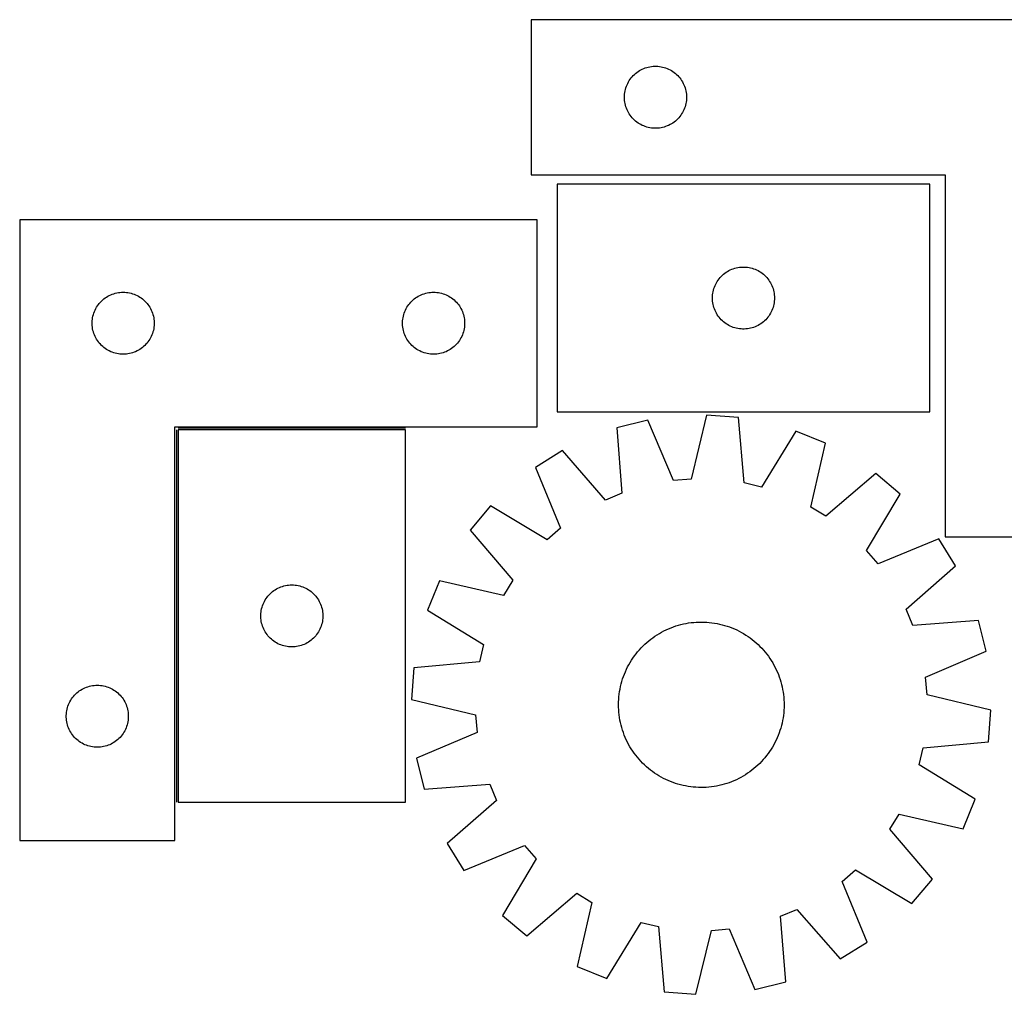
# Model space of a CAD drawing. Header units: millimetres. Extents: x 7 to 1493, y 7 to 479.
# Tile 1 of 5: x 7 to 483, y 7 to 478. Entities that reach past the tile are written whole.
import ezdxf

# ---------------------------------------------------------------- set-up
doc = ezdxf.new("R2010")
doc.units = ezdxf.units.MM
doc.layers.add('COMMON', color=5, linetype='CONTINUOUS', true_color=0x0000ff)
doc.layers.add('CUT', color=7, linetype='CONTINUOUS', true_color=0x000000)

msp = doc.modelspace()

# ---------------------------------------------------------------- linework, layer by layer
at = {"layer": 'COMMON'}
for p, q in [((193.347251, 280.886743), (83.347251, 280.886743)), ((82.59725, 280.136742), (82.59725, 100.136742))]:
    msp.add_line(p, q, dxfattribs=at)
at = {"layer": 'CUT'}
for p, q in [((554.053432, 478.381872), (254.053432, 478.381872)), ((254.053432, 478.381872), (254.053432, 403.381872)), ((303.864332, 451.890152), (304.444534, 452.400078)), ((304.444534, 452.400078), (305.050218, 452.87946)), ((305.050218, 452.87946), (305.679776, 453.327027)), ((305.679776, 453.327027), (306.33154, 453.741591)), ((306.33154, 453.741591), (307.003781, 454.122053)), ((307.003781, 454.122053), (307.694716, 454.467405)), ((307.694716, 454.467405), (308.402513, 454.776731)), ((308.402513, 454.776731), (309.125296, 455.04921)), ((309.125296, 455.04921), (309.861147, 455.28412)), ((309.861147, 455.28412), (310.608116, 455.480837)), ((310.608116, 455.480837), (311.36422, 455.638841)), ((311.36422, 455.638841), (312.127457, 455.757712)), ((312.127457, 455.757712), (312.8958, 455.837134)), ((312.8958, 455.837134), (313.667213, 455.876899)), ((313.667213, 455.876899), (314.439651, 455.876899)), ((314.439651, 455.876899), (315.211064, 455.837134)), ((315.211064, 455.837134), (315.979407, 455.757712)), ((315.979407, 455.757712), (316.742643, 455.638841)), ((316.742643, 455.638841), (317.498748, 455.480837)), ((317.498748, 455.480837), (318.245716, 455.28412)), ((318.245716, 455.28412), (318.981568, 455.04921)), ((318.981568, 455.04921), (319.70435, 454.776731)), ((319.70435, 454.776731), (320.412148, 454.467405)), ((320.412148, 454.467405), (321.103083, 454.122053)), ((321.103083, 454.122053), (321.775324, 453.741591)), ((321.775324, 453.741591), (322.427088, 453.327027)), ((322.427088, 453.327027), (323.056646, 452.87946)), ((323.056646, 452.87946), (323.66233, 452.400078)), ((323.66233, 452.400078), (324.242532, 451.890152)), ((300.308678, 446.88868), (300.636126, 447.588278)), ((300.636126, 447.588278), (300.999153, 448.270093)), ((300.999153, 448.270093), (301.396798, 448.932314)), ((301.396798, 448.932314), (301.828007, 449.573188)), ((301.828007, 449.573188), (302.291635, 450.191014)), ((302.291635, 450.191014), (302.786453, 450.784153)), ((302.786453, 450.784153), (303.311149, 451.351034)), ((303.311149, 451.351034), (303.864332, 451.890152)), ((324.242532, 451.890152), (324.795715, 451.351034)), ((324.795715, 451.351034), (325.320411, 450.784153)), ((325.320411, 450.784153), (325.815229, 450.191014)), ((325.815229, 450.191014), (326.278857, 449.573188)), ((326.278857, 449.573188), (326.710065, 448.932314)), ((326.710065, 448.932314), (327.10771, 448.270093)), ((327.10771, 448.270093), (327.470738, 447.588278)), ((327.470738, 447.588278), (327.798185, 446.88868)), ((299.132934, 442.424186), (299.232113, 443.19023)), ((299.232113, 443.19023), (299.370597, 443.950152)), ((299.370597, 443.950152), (299.548016, 444.701938)), ((299.548016, 444.701938), (299.763901, 445.443594)), ((299.763901, 445.443594), (300.01768, 446.173153)), ((300.01768, 446.173153), (300.308678, 446.88868)), ((327.798185, 446.88868), (328.089184, 446.173153)), ((328.089184, 446.173153), (328.342963, 445.443594)), ((328.342963, 445.443594), (328.558848, 444.701938)), ((328.558848, 444.701938), (328.736267, 443.950152)), ((328.736267, 443.950152), (328.87475, 443.19023)), ((328.87475, 443.19023), (328.97393, 442.424186)), ((299.053432, 440.881872), (299.07332, 441.654053)), ((299.07332, 440.10969), (299.053432, 440.881872)), ((299.07332, 441.654053), (299.132934, 442.424186)), ((299.132934, 439.339557), (299.07332, 440.10969)), ((299.232113, 438.573513), (299.132934, 439.339557)), ((299.370597, 437.813591), (299.232113, 438.573513)), ((299.548016, 437.061805), (299.370597, 437.813591)), ((328.736267, 437.813591), (328.558848, 437.061805)), ((328.87475, 438.573513), (328.736267, 437.813591)), ((328.97393, 439.339557), (328.87475, 438.573513)), ((328.97393, 442.424186), (329.033543, 441.654053)), ((329.033543, 440.10969), (328.97393, 439.339557)), ((329.033543, 441.654053), (329.053432, 440.881872)), ((329.053432, 440.881872), (329.033543, 440.10969)), ((299.763901, 436.320149), (299.548016, 437.061805)), ((300.01768, 435.59059), (299.763901, 436.320149)), ((300.308678, 434.875063), (300.01768, 435.59059)), ((300.636126, 434.175465), (300.308678, 434.875063)), ((300.999153, 433.49365), (300.636126, 434.175465)), ((301.396798, 432.831429), (300.999153, 433.49365)), ((327.10771, 433.49365), (326.710065, 432.831429)), ((327.470738, 434.175465), (327.10771, 433.49365)), ((327.798185, 434.875063), (327.470738, 434.175465)), ((328.089184, 435.59059), (327.798185, 434.875063)), ((328.342963, 436.320149), (328.089184, 435.59059)), ((328.558848, 437.061805), (328.342963, 436.320149)), ((301.828007, 432.190555), (301.396798, 432.831429)), ((302.291635, 431.572729), (301.828007, 432.190555)), ((302.786453, 430.97959), (302.291635, 431.572729)), ((303.311149, 430.412709), (302.786453, 430.97959)), ((303.864332, 429.873591), (303.311149, 430.412709)), ((304.444534, 429.363665), (303.864332, 429.873591)), ((305.050218, 428.884283), (304.444534, 429.363665)), ((305.679776, 428.436716), (305.050218, 428.884283)), ((306.33154, 428.022152), (305.679776, 428.436716)), ((322.427088, 428.436716), (321.775324, 428.022152)), ((323.056646, 428.884283), (322.427088, 428.436716)), ((323.66233, 429.363665), (323.056646, 428.884283)), ((324.242532, 429.873591), (323.66233, 429.363665)), ((324.795715, 430.412709), (324.242532, 429.873591)), ((325.320411, 430.97959), (324.795715, 430.412709)), ((325.815229, 431.572729), (325.320411, 430.97959)), ((326.278857, 432.190555), (325.815229, 431.572729)), ((326.710065, 432.831429), (326.278857, 432.190555)), ((307.003781, 427.64169), (306.33154, 428.022152)), ((307.694716, 427.296338), (307.003781, 427.64169)), ((308.402513, 426.987012), (307.694716, 427.296338)), ((309.125296, 426.714533), (308.402513, 426.987012)), ((309.861147, 426.479623), (309.125296, 426.714533)), ((310.608116, 426.282906), (309.861147, 426.479623)), ((311.36422, 426.124902), (310.608116, 426.282906)), ((312.127457, 426.006031), (311.36422, 426.124902)), ((312.8958, 425.926609), (312.127457, 426.006031)), ((313.667213, 425.886844), (312.8958, 425.926609)), ((314.439651, 425.886844), (313.667213, 425.886844)), ((315.211064, 425.926609), (314.439651, 425.886844)), ((315.979407, 426.006031), (315.211064, 425.926609)), ((316.742643, 426.124902), (315.979407, 426.006031)), ((317.498748, 426.282906), (316.742643, 426.124902)), ((318.245716, 426.479623), (317.498748, 426.282906)), ((318.981568, 426.714533), (318.245716, 426.479623)), ((319.70435, 426.987012), (318.981568, 426.714533)), ((320.412148, 427.296338), (319.70435, 426.987012)), ((321.103083, 427.64169), (320.412148, 427.296338)), ((321.775324, 428.022152), (321.103083, 427.64169)), ((254.053432, 403.381872), (454.053432, 403.381872)), ((454.053432, 403.381872), (454.053432, 228.381872)), ((446.572113, 398.822051), (266.572113, 398.822051)), ((266.572113, 398.822051), (266.572113, 288.822051)), ((446.572113, 288.822051), (446.572113, 398.822051)), ((6.84725, 381.636743), (6.84725, 81.636743)), ((256.84725, 381.636743), (6.84725, 381.636743)), ((256.84725, 281.636743), (256.84725, 381.636743)), ((348.850221, 356.681771), (349.522462, 357.062233)), ((349.522462, 357.062233), (350.213397, 357.407585)), ((350.213397, 357.407585), (350.921195, 357.716911)), ((350.921195, 357.716911), (351.643978, 357.98939)), ((351.643978, 357.98939), (352.379829, 358.224299)), ((352.379829, 358.224299), (353.126797, 358.421017)), ((353.126797, 358.421017), (353.882902, 358.579021)), ((353.882902, 358.579021), (354.646138, 358.697891)), ((354.646138, 358.697891), (355.414481, 358.777314)), ((355.414481, 358.777314), (356.185895, 358.817078)), ((356.185895, 358.817078), (356.958332, 358.817078)), ((356.958332, 358.817078), (357.729745, 358.777314)), ((357.729745, 358.777314), (358.498089, 358.697891)), ((358.498089, 358.697891), (359.261325, 358.579021)), ((359.261325, 358.579021), (360.017429, 358.421017)), ((360.017429, 358.421017), (360.764398, 358.224299)), ((360.764398, 358.224299), (361.500249, 357.98939)), ((361.500249, 357.98939), (362.223032, 357.716911)), ((362.223032, 357.716911), (362.930829, 357.407585)), ((362.930829, 357.407585), (363.621764, 357.062233)), ((363.621764, 357.062233), (364.294005, 356.681771)), ((343.91548, 351.872494), (344.346688, 352.513368)), ((344.346688, 352.513368), (344.810316, 353.131194)), ((344.810316, 353.131194), (345.305134, 353.724333)), ((345.305134, 353.724333), (345.82983, 354.291214)), ((345.82983, 354.291214), (346.383013, 354.830332)), ((346.383013, 354.830332), (346.963216, 355.340258)), ((346.963216, 355.340258), (347.568899, 355.81964)), ((347.568899, 355.81964), (348.198457, 356.267207)), ((348.198457, 356.267207), (348.850221, 356.681771)), ((364.294005, 356.681771), (364.945769, 356.267207)), ((364.945769, 356.267207), (365.575327, 355.81964)), ((365.575327, 355.81964), (366.181011, 355.340258)), ((366.181011, 355.340258), (366.761213, 354.830332)), ((366.761213, 354.830332), (367.314396, 354.291214)), ((367.314396, 354.291214), (367.839092, 353.724333)), ((367.839092, 353.724333), (368.33391, 353.131194)), ((368.33391, 353.131194), (368.797538, 352.513368)), ((368.797538, 352.513368), (369.228747, 351.872494)), ((341.889278, 346.890332), (342.066697, 347.642118)), ((342.066697, 347.642118), (342.282583, 348.383774)), ((342.282583, 348.383774), (342.536361, 349.113333)), ((342.536361, 349.113333), (342.82736, 349.82886)), ((342.82736, 349.82886), (343.154807, 350.528458)), ((343.154807, 350.528458), (343.517835, 351.210272)), ((343.517835, 351.210272), (343.91548, 351.872494)), ((369.228747, 351.872494), (369.626392, 351.210272)), ((369.626392, 351.210272), (369.98942, 350.528458)), ((369.98942, 350.528458), (370.316867, 349.82886)), ((370.316867, 349.82886), (370.607866, 349.113333)), ((370.607866, 349.113333), (370.861644, 348.383774)), ((370.861644, 348.383774), (371.077529, 347.642118)), ((371.077529, 347.642118), (371.254949, 346.890332)), ((46.378088, 342.379025), (46.944968, 342.903722)), ((46.944968, 342.903722), (47.538108, 343.39854)), ((47.538108, 343.39854), (48.155933, 343.862168)), ((48.155933, 343.862168), (48.796807, 344.293376)), ((48.796807, 344.293376), (49.459029, 344.691021)), ((49.459029, 344.691021), (50.140843, 345.054049)), ((50.140843, 345.054049), (50.840441, 345.381496)), ((50.840441, 345.381496), (51.555969, 345.672495)), ((51.555969, 345.672495), (52.285527, 345.926273)), ((52.285527, 345.926273), (53.027183, 346.142158)), ((53.027183, 346.142158), (53.778969, 346.319578)), ((53.778969, 346.319578), (54.538891, 346.458061)), ((54.538891, 346.458061), (55.304935, 346.557241)), ((55.304935, 346.557241), (56.075069, 346.616854)), ((56.075069, 346.616854), (56.84725, 346.636743)), ((56.84725, 346.636743), (57.619431, 346.616854)), ((57.619431, 346.616854), (58.389565, 346.557241)), ((58.389565, 346.557241), (59.155608, 346.458061)), ((59.155608, 346.458061), (59.915531, 346.319578)), ((59.915531, 346.319578), (60.667317, 346.142158)), ((60.667317, 346.142158), (61.408972, 345.926273)), ((61.408972, 345.926273), (62.138531, 345.672495)), ((62.138531, 345.672495), (62.854058, 345.381496)), ((62.854058, 345.381496), (63.553657, 345.054049)), ((63.553657, 345.054049), (64.235471, 344.691021)), ((64.235471, 344.691021), (64.897693, 344.293376)), ((64.897693, 344.293376), (65.538566, 343.862168)), ((65.538566, 343.862168), (66.156392, 343.39854)), ((66.156392, 343.39854), (66.749532, 342.903722)), ((66.749532, 342.903722), (67.316412, 342.379025)), ((196.378088, 342.379025), (196.944968, 342.903722)), ((196.944968, 342.903722), (197.538108, 343.39854)), ((197.538108, 343.39854), (198.155933, 343.862168)), ((198.155933, 343.862168), (198.796807, 344.293376)), ((198.796807, 344.293376), (199.459029, 344.691021)), ((199.459029, 344.691021), (200.140843, 345.054049)), ((200.140843, 345.054049), (200.840441, 345.381496)), ((200.840441, 345.381496), (201.555969, 345.672495)), ((201.555969, 345.672495), (202.285527, 345.926273)), ((202.285527, 345.926273), (203.027183, 346.142158)), ((203.027183, 346.142158), (203.778969, 346.319578)), ((203.778969, 346.319578), (204.538891, 346.458061)), ((204.538891, 346.458061), (205.304935, 346.557241)), ((205.304935, 346.557241), (206.075069, 346.616854)), ((206.075069, 346.616854), (206.84725, 346.636743)), ((206.84725, 346.636743), (207.619431, 346.616854)), ((207.619431, 346.616854), (208.389565, 346.557241)), ((208.389565, 346.557241), (209.155608, 346.458061)), ((209.155608, 346.458061), (209.915531, 346.319578)), ((209.915531, 346.319578), (210.667317, 346.142158)), ((210.667317, 346.142158), (211.408972, 345.926273)), ((211.408972, 345.926273), (212.138531, 345.672495)), ((212.138531, 345.672495), (212.854058, 345.381496)), ((212.854058, 345.381496), (213.553657, 345.054049)), ((213.553657, 345.054049), (214.235471, 344.691021)), ((214.235471, 344.691021), (214.897693, 344.293376)), ((214.897693, 344.293376), (215.538566, 343.862168)), ((215.538566, 343.862168), (216.156392, 343.39854)), ((216.156392, 343.39854), (216.749532, 342.903722)), ((216.749532, 342.903722), (217.316412, 342.379025)), ((341.572113, 343.822051), (341.592002, 344.594233)), ((341.592002, 343.04987), (341.572113, 343.822051)), ((341.592002, 344.594233), (341.651615, 345.364366)), ((341.651615, 342.279736), (341.592002, 343.04987)), ((341.651615, 345.364366), (341.750795, 346.13041)), ((341.750795, 346.13041), (341.889278, 346.890332)), ((371.254949, 346.890332), (371.393432, 346.13041)), ((371.393432, 346.13041), (371.492611, 345.364366)), ((371.492611, 345.364366), (371.552225, 344.594233)), ((371.552225, 343.04987), (371.492611, 342.279736)), ((371.552225, 344.594233), (371.572113, 343.822051)), ((371.572113, 343.822051), (371.552225, 343.04987)), ((42.95239, 337.287661), (43.261716, 337.995458)), ((43.261716, 337.995458), (43.607068, 338.686394)), ((43.607068, 338.686394), (43.98753, 339.358635)), ((43.98753, 339.358635), (44.402095, 340.010398)), ((44.402095, 340.010398), (44.849661, 340.639957)), ((44.849661, 340.639957), (45.329043, 341.24564)), ((45.329043, 341.24564), (45.838969, 341.825843)), ((45.838969, 341.825843), (46.378088, 342.379025)), ((67.316412, 342.379025), (67.85553, 341.825843)), ((67.85553, 341.825843), (68.365457, 341.24564)), ((68.365457, 341.24564), (68.844838, 340.639957)), ((68.844838, 340.639957), (69.292405, 340.010398)), ((69.292405, 340.010398), (69.706969, 339.358635)), ((69.706969, 339.358635), (70.087432, 338.686394)), ((70.087432, 338.686394), (70.432784, 337.995458)), ((70.432784, 337.995458), (70.742109, 337.287661)), ((192.95239, 337.287661), (193.261716, 337.995458)), ((193.261716, 337.995458), (193.607068, 338.686394)), ((193.607068, 338.686394), (193.98753, 339.358635)), ((193.98753, 339.358635), (194.402095, 340.010398)), ((194.402095, 340.010398), (194.849661, 340.639957)), ((194.849661, 340.639957), (195.329043, 341.24564)), ((195.329043, 341.24564), (195.838969, 341.825843)), ((195.838969, 341.825843), (196.378088, 342.379025)), ((217.316412, 342.379025), (217.85553, 341.825843)), ((217.85553, 341.825843), (218.365457, 341.24564)), ((218.365457, 341.24564), (218.844838, 340.639957)), ((218.844838, 340.639957), (219.292405, 340.010398)), ((219.292405, 340.010398), (219.706969, 339.358635)), ((219.706969, 339.358635), (220.087432, 338.686394)), ((220.087432, 338.686394), (220.432784, 337.995458)), ((220.432784, 337.995458), (220.742109, 337.287661)), ((341.750795, 341.513693), (341.651615, 342.279736)), ((341.889278, 340.75377), (341.750795, 341.513693)), ((342.066697, 340.001985), (341.889278, 340.75377)), ((342.282583, 339.260329), (342.066697, 340.001985)), ((342.536361, 338.53077), (342.282583, 339.260329)), ((342.82736, 337.815243), (342.536361, 338.53077)), ((343.154807, 337.115644), (342.82736, 337.815243)), ((370.316867, 337.815243), (369.98942, 337.115644)), ((370.607866, 338.53077), (370.316867, 337.815243)), ((370.861644, 339.260329), (370.607866, 338.53077)), ((371.077529, 340.001985), (370.861644, 339.260329)), ((371.254949, 340.75377), (371.077529, 340.001985)), ((371.393432, 341.513693), (371.254949, 340.75377)), ((371.492611, 342.279736), (371.393432, 341.513693)), ((41.891987, 332.794375), (41.97141, 333.562718)), ((41.97141, 333.562718), (42.090281, 334.325954)), ((42.090281, 334.325954), (42.248284, 335.082059)), ((42.248284, 335.082059), (42.445002, 335.829027)), ((42.445002, 335.829027), (42.679911, 336.564878)), ((42.679911, 336.564878), (42.95239, 337.287661)), ((70.742109, 337.287661), (71.014588, 336.564878)), ((71.014588, 336.564878), (71.249498, 335.829027)), ((71.249498, 335.829027), (71.446215, 335.082059)), ((71.446215, 335.082059), (71.604219, 334.325954)), ((71.604219, 334.325954), (71.72309, 333.562718)), ((71.72309, 333.562718), (71.802513, 332.794375)), ((191.891987, 332.794375), (191.97141, 333.562718)), ((191.97141, 333.562718), (192.090281, 334.325954)), ((192.090281, 334.325954), (192.248284, 335.082059)), ((192.248284, 335.082059), (192.445002, 335.829027)), ((192.445002, 335.829027), (192.679911, 336.564878)), ((192.679911, 336.564878), (192.95239, 337.287661)), ((220.742109, 337.287661), (221.014588, 336.564878)), ((221.014588, 336.564878), (221.249498, 335.829027)), ((221.249498, 335.829027), (221.446215, 335.082059)), ((221.446215, 335.082059), (221.604219, 334.325954)), ((221.604219, 334.325954), (221.72309, 333.562718)), ((221.72309, 333.562718), (221.802513, 332.794375)), ((343.517835, 336.43383), (343.154807, 337.115644)), ((343.91548, 335.771608), (343.517835, 336.43383)), ((344.346688, 335.130735), (343.91548, 335.771608)), ((344.810316, 334.512909), (344.346688, 335.130735)), ((345.305134, 333.91977), (344.810316, 334.512909)), ((345.82983, 333.352889), (345.305134, 333.91977)), ((346.383013, 332.813771), (345.82983, 333.352889)), ((367.314396, 333.352889), (366.761213, 332.813771)), ((367.839092, 333.91977), (367.314396, 333.352889)), ((368.33391, 334.512909), (367.839092, 333.91977)), ((368.797538, 335.130735), (368.33391, 334.512909)), ((369.228747, 335.771608), (368.797538, 335.130735)), ((369.626392, 336.43383), (369.228747, 335.771608)), ((369.98942, 337.115644), (369.626392, 336.43383)), ((41.852223, 332.022961), (41.891987, 332.794375)), ((41.852223, 331.250524), (41.852223, 332.022961)), ((41.891987, 330.479111), (41.852223, 331.250524)), ((41.97141, 329.710767), (41.891987, 330.479111)), ((42.090281, 328.947531), (41.97141, 329.710767)), ((42.248284, 328.191426), (42.090281, 328.947531)), ((71.604219, 328.947531), (71.446215, 328.191426)), ((71.72309, 329.710767), (71.604219, 328.947531)), ((71.802513, 330.479111), (71.72309, 329.710767)), ((71.802513, 332.794375), (71.842277, 332.022961)), ((71.842277, 331.250524), (71.802513, 330.479111)), ((71.842277, 332.022961), (71.842277, 331.250524)), ((191.852223, 332.022961), (191.891987, 332.794375)), ((191.852223, 331.250524), (191.852223, 332.022961)), ((191.891987, 330.479111), (191.852223, 331.250524)), ((191.97141, 329.710767), (191.891987, 330.479111)), ((192.090281, 328.947531), (191.97141, 329.710767)), ((192.248284, 328.191426), (192.090281, 328.947531)), ((221.604219, 328.947531), (221.446215, 328.191426)), ((221.72309, 329.710767), (221.604219, 328.947531)), ((221.802513, 330.479111), (221.72309, 329.710767)), ((221.802513, 332.794375), (221.842277, 332.022961)), ((221.842277, 331.250524), (221.802513, 330.479111)), ((221.842277, 332.022961), (221.842277, 331.250524)), ((346.963216, 332.303845), (346.383013, 332.813771)), ((347.568899, 331.824463), (346.963216, 332.303845)), ((348.198457, 331.376896), (347.568899, 331.824463)), ((348.850221, 330.962332), (348.198457, 331.376896)), ((349.522462, 330.581869), (348.850221, 330.962332)), ((350.213397, 330.236517), (349.522462, 330.581869)), ((350.921195, 329.927192), (350.213397, 330.236517)), ((351.643978, 329.654713), (350.921195, 329.927192)), ((352.379829, 329.419803), (351.643978, 329.654713)), ((353.126797, 329.223086), (352.379829, 329.419803)), ((353.882902, 329.065082), (353.126797, 329.223086)), ((354.646138, 328.946211), (353.882902, 329.065082)), ((355.414481, 328.866788), (354.646138, 328.946211)), ((356.185895, 328.827024), (355.414481, 328.866788)), ((356.958332, 328.827024), (356.185895, 328.827024)), ((357.729745, 328.866788), (356.958332, 328.827024)), ((358.498089, 328.946211), (357.729745, 328.866788)), ((359.261325, 329.065082), (358.498089, 328.946211)), ((360.017429, 329.223086), (359.261325, 329.065082)), ((360.764398, 329.419803), (360.017429, 329.223086)), ((361.500249, 329.654713), (360.764398, 329.419803)), ((362.223032, 329.927192), (361.500249, 329.654713)), ((362.930829, 330.236517), (362.223032, 329.927192)), ((363.621764, 330.581869), (362.930829, 330.236517)), ((364.294005, 330.962332), (363.621764, 330.581869)), ((364.945769, 331.376896), (364.294005, 330.962332)), ((365.575327, 331.824463), (364.945769, 331.376896)), ((366.181011, 332.303845), (365.575327, 331.824463)), ((366.761213, 332.813771), (366.181011, 332.303845)), ((42.445002, 327.444458), (42.248284, 328.191426)), ((42.679911, 326.708607), (42.445002, 327.444458)), ((42.95239, 325.985824), (42.679911, 326.708607)), ((43.261716, 325.278027), (42.95239, 325.985824)), ((43.607068, 324.587091), (43.261716, 325.278027)), ((43.98753, 323.914851), (43.607068, 324.587091)), ((44.402095, 323.263087), (43.98753, 323.914851)), ((69.706969, 323.914851), (69.292405, 323.263087)), ((70.087432, 324.587091), (69.706969, 323.914851)), ((70.432784, 325.278027), (70.087432, 324.587091)), ((70.742109, 325.985824), (70.432784, 325.278027)), ((71.014588, 326.708607), (70.742109, 325.985824)), ((71.249498, 327.444458), (71.014588, 326.708607)), ((71.446215, 328.191426), (71.249498, 327.444458)), ((192.445002, 327.444458), (192.248284, 328.191426)), ((192.679911, 326.708607), (192.445002, 327.444458)), ((192.95239, 325.985824), (192.679911, 326.708607)), ((193.261716, 325.278027), (192.95239, 325.985824)), ((193.607068, 324.587091), (193.261716, 325.278027)), ((193.98753, 323.914851), (193.607068, 324.587091)), ((194.402095, 323.263087), (193.98753, 323.914851)), ((219.706969, 323.914851), (219.292405, 323.263087)), ((220.087432, 324.587091), (219.706969, 323.914851)), ((220.432784, 325.278027), (220.087432, 324.587091)), ((220.742109, 325.985824), (220.432784, 325.278027)), ((221.014588, 326.708607), (220.742109, 325.985824)), ((221.249498, 327.444458), (221.014588, 326.708607)), ((221.446215, 328.191426), (221.249498, 327.444458)), ((44.849661, 322.633528), (44.402095, 323.263087)), ((45.329043, 322.027845), (44.849661, 322.633528)), ((45.838969, 321.447643), (45.329043, 322.027845)), ((46.378088, 320.89446), (45.838969, 321.447643)), ((46.944968, 320.369764), (46.378088, 320.89446)), ((47.538108, 319.874946), (46.944968, 320.369764)), ((48.155933, 319.411318), (47.538108, 319.874946)), ((48.796807, 318.980109), (48.155933, 319.411318)), ((49.459029, 318.582464), (48.796807, 318.980109)), ((64.897693, 318.980109), (64.235471, 318.582464)), ((65.538566, 319.411318), (64.897693, 318.980109)), ((66.156392, 319.874946), (65.538566, 319.411318)), ((66.749532, 320.369764), (66.156392, 319.874946)), ((67.316412, 320.89446), (66.749532, 320.369764)), ((67.85553, 321.447643), (67.316412, 320.89446)), ((68.365457, 322.027845), (67.85553, 321.447643)), ((68.844838, 322.633528), (68.365457, 322.027845)), ((69.292405, 323.263087), (68.844838, 322.633528)), ((194.849661, 322.633528), (194.402095, 323.263087)), ((195.329043, 322.027845), (194.849661, 322.633528)), ((195.838969, 321.447643), (195.329043, 322.027845)), ((196.378088, 320.89446), (195.838969, 321.447643)), ((196.944968, 320.369764), (196.378088, 320.89446)), ((197.538108, 319.874946), (196.944968, 320.369764)), ((198.155933, 319.411318), (197.538108, 319.874946)), ((198.796807, 318.980109), (198.155933, 319.411318)), ((199.459029, 318.582464), (198.796807, 318.980109)), ((214.897693, 318.980109), (214.235471, 318.582464)), ((215.538566, 319.411318), (214.897693, 318.980109)), ((216.156392, 319.874946), (215.538566, 319.411318)), ((216.749532, 320.369764), (216.156392, 319.874946)), ((217.316412, 320.89446), (216.749532, 320.369764)), ((217.85553, 321.447643), (217.316412, 320.89446)), ((218.365457, 322.027845), (217.85553, 321.447643)), ((218.844838, 322.633528), (218.365457, 322.027845)), ((219.292405, 323.263087), (218.844838, 322.633528)), ((50.140843, 318.219436), (49.459029, 318.582464)), ((50.840441, 317.891989), (50.140843, 318.219436)), ((51.555969, 317.60099), (50.840441, 317.891989)), ((52.285527, 317.347212), (51.555969, 317.60099)), ((53.027183, 317.131327), (52.285527, 317.347212)), ((53.778969, 316.953907), (53.027183, 317.131327)), ((54.538891, 316.815424), (53.778969, 316.953907)), ((55.304935, 316.716244), (54.538891, 316.815424)), ((56.075069, 316.656631), (55.304935, 316.716244)), ((56.84725, 316.636743), (56.075069, 316.656631)), ((57.619431, 316.656631), (56.84725, 316.636743)), ((58.389565, 316.716244), (57.619431, 316.656631)), ((59.155608, 316.815424), (58.389565, 316.716244)), ((59.915531, 316.953907), (59.155608, 316.815424)), ((60.667317, 317.131327), (59.915531, 316.953907)), ((61.408972, 317.347212), (60.667317, 317.131327)), ((62.138531, 317.60099), (61.408972, 317.347212)), ((62.854058, 317.891989), (62.138531, 317.60099)), ((63.553657, 318.219436), (62.854058, 317.891989)), ((64.235471, 318.582464), (63.553657, 318.219436)), ((200.140843, 318.219436), (199.459029, 318.582464)), ((200.840441, 317.891989), (200.140843, 318.219436)), ((201.555969, 317.60099), (200.840441, 317.891989)), ((202.285527, 317.347212), (201.555969, 317.60099)), ((203.027183, 317.131327), (202.285527, 317.347212)), ((203.778969, 316.953907), (203.027183, 317.131327)), ((204.538891, 316.815424), (203.778969, 316.953907)), ((205.304935, 316.716244), (204.538891, 316.815424)), ((206.075069, 316.656631), (205.304935, 316.716244)), ((206.84725, 316.636743), (206.075069, 316.656631)), ((207.619431, 316.656631), (206.84725, 316.636743)), ((208.389565, 316.716244), (207.619431, 316.656631)), ((209.155608, 316.815424), (208.389565, 316.716244)), ((209.915531, 316.953907), (209.155608, 316.815424)), ((210.667317, 317.131327), (209.915531, 316.953907)), ((211.408972, 317.347212), (210.667317, 317.131327)), ((212.138531, 317.60099), (211.408972, 317.347212)), ((212.854058, 317.891989), (212.138531, 317.60099)), ((213.553657, 318.219436), (212.854058, 317.891989)), ((214.235471, 318.582464), (213.553657, 318.219436)), ((266.572113, 288.822051), (446.572113, 288.822051)), ((338.782926, 287.182157), (331.356359, 256.298167)), ((354.12756, 286.054001), (338.782926, 287.182157)), ((356.957429, 254.415945), (354.12756, 286.054001)), ((81.84725, 81.636743), (81.84725, 281.636743)), ((81.84725, 281.636743), (256.84725, 281.636743)), ((310.343964, 284.796516), (295.40173, 281.127703)), ((295.40173, 281.127703), (297.882324, 249.460348)), ((322.812026, 255.581414), (310.343964, 284.796516)), ((83.347251, 280.136742), (83.347251, 100.136742)), ((193.347251, 280.136742), (83.347251, 280.136742)), ((193.347251, 100.136742), (193.347251, 280.136742)), ((381.911824, 279.534759), (365.305062, 252.457274)), ((396.156819, 273.720065), (381.911824, 279.534759)), ((389.071487, 242.756009), (396.156819, 273.720065)), ((269.091874, 270.070701), (256.01469, 261.964049)), ((289.977668, 246.138331), (269.091874, 270.070701)), ((256.01469, 261.964049), (268.159626, 232.613149)), ((420.566667, 258.934088), (396.405295, 238.313641)), ((432.317624, 249.00204), (420.566667, 258.934088)), ((331.356359, 256.298167), (322.812026, 255.581414)), ((365.305062, 252.457274), (356.957429, 254.415945)), ((297.882324, 249.460348), (289.977668, 246.138331)), ((416.010653, 221.74296), (432.317624, 249.00204)), ((234.409332, 243.318022), (224.477284, 231.567065)), ((261.668412, 227.01105), (234.409332, 243.318022)), ((396.405295, 238.313641), (389.071487, 242.756009)), ((224.477284, 231.567065), (245.097731, 207.405693)), ((268.159626, 232.613149), (261.668412, 227.01105)), ((454.053432, 228.381872), (554.053432, 228.381872)), ((450.963651, 227.396682), (421.612751, 215.251746)), ((459.070303, 214.319498), (450.963651, 227.396682)), ((421.612751, 215.251746), (416.010653, 221.74296)), ((435.137933, 193.433704), (459.070303, 214.319498)), ((133.785528, 204.426272), (134.527184, 204.642157)), ((134.527184, 204.642157), (135.27897, 204.819577)), ((135.27897, 204.819577), (136.038892, 204.95806)), ((136.038892, 204.95806), (136.804936, 205.05724)), ((136.804936, 205.05724), (137.57507, 205.116853)), ((137.57507, 205.116853), (138.347251, 205.136742)), ((138.347251, 205.136742), (139.119432, 205.116853)), ((139.119432, 205.116853), (139.889566, 205.05724)), ((139.889566, 205.05724), (140.655609, 204.95806)), ((140.655609, 204.95806), (141.415532, 204.819577)), ((141.415532, 204.819577), (142.167318, 204.642157)), ((142.167318, 204.642157), (142.908973, 204.426272)), ((209.691307, 207.157217), (203.876614, 192.912222)), ((240.655364, 200.071885), (209.691307, 207.157217)), ((245.097731, 207.405693), (240.655364, 200.071885)), ((126.829044, 199.745639), (127.33897, 200.325842)), ((127.33897, 200.325842), (127.878089, 200.879024)), ((127.878089, 200.879024), (128.444969, 201.403721)), ((128.444969, 201.403721), (129.038109, 201.898539)), ((129.038109, 201.898539), (129.655934, 202.362167)), ((129.655934, 202.362167), (130.296808, 202.793375)), ((130.296808, 202.793375), (130.95903, 203.19102)), ((130.95903, 203.19102), (131.640844, 203.554048)), ((131.640844, 203.554048), (132.340442, 203.881495)), ((132.340442, 203.881495), (133.05597, 204.172494)), ((133.05597, 204.172494), (133.785528, 204.426272)), ((142.908973, 204.426272), (143.638532, 204.172494)), ((143.638532, 204.172494), (144.354059, 203.881495)), ((144.354059, 203.881495), (145.053658, 203.554048)), ((145.053658, 203.554048), (145.735472, 203.19102)), ((145.735472, 203.19102), (146.397694, 202.793375)), ((146.397694, 202.793375), (147.038567, 202.362167)), ((147.038567, 202.362167), (147.656393, 201.898539)), ((147.656393, 201.898539), (148.249533, 201.403721)), ((148.249533, 201.403721), (148.816413, 200.879024)), ((148.816413, 200.879024), (149.355531, 200.325842)), ((149.355531, 200.325842), (149.865458, 199.745639)), ((124.179912, 195.064877), (124.452391, 195.78766)), ((124.452391, 195.78766), (124.761717, 196.495457)), ((124.761717, 196.495457), (125.107069, 197.186393)), ((125.107069, 197.186393), (125.487531, 197.858634)), ((125.487531, 197.858634), (125.902096, 198.510397)), ((125.902096, 198.510397), (126.349662, 199.139956)), ((126.349662, 199.139956), (126.829044, 199.745639)), ((149.865458, 199.745639), (150.344839, 199.139956)), ((150.344839, 199.139956), (150.792406, 198.510397)), ((150.792406, 198.510397), (151.20697, 197.858634)), ((151.20697, 197.858634), (151.587433, 197.186393)), ((151.587433, 197.186393), (151.932785, 196.495457)), ((151.932785, 196.495457), (152.24211, 195.78766)), ((152.24211, 195.78766), (152.514589, 195.064877)), ((123.352224, 190.52296), (123.391988, 191.294374)), ((123.352224, 189.750523), (123.352224, 190.52296)), ((123.391988, 191.294374), (123.471411, 192.062717)), ((123.471411, 192.062717), (123.590282, 192.825953)), ((123.590282, 192.825953), (123.748285, 193.582058)), ((123.748285, 193.582058), (123.945003, 194.329026)), ((123.945003, 194.329026), (124.179912, 195.064877)), ((152.514589, 195.064877), (152.749499, 194.329026)), ((152.749499, 194.329026), (152.946216, 193.582058)), ((152.946216, 193.582058), (153.10422, 192.825953)), ((153.10422, 192.825953), (153.223091, 192.062717)), ((153.223091, 192.062717), (153.302514, 191.294374)), ((153.302514, 191.294374), (153.342278, 190.52296)), ((153.342278, 190.52296), (153.342278, 189.750523)), ((203.876614, 192.912222), (230.954099, 176.30546)), ((438.45995, 185.529049), (435.137933, 193.433704)), ((123.391988, 188.97911), (123.352224, 189.750523)), ((123.471411, 188.210766), (123.391988, 188.97911)), ((123.590282, 187.44753), (123.471411, 188.210766)), ((123.748285, 186.691425), (123.590282, 187.44753)), ((123.945003, 185.944457), (123.748285, 186.691425)), ((124.179912, 185.208606), (123.945003, 185.944457)), ((152.749499, 185.944457), (152.514589, 185.208606)), ((152.946216, 186.691425), (152.749499, 185.944457)), ((153.10422, 187.44753), (152.946216, 186.691425)), ((153.223091, 188.210766), (153.10422, 187.44753)), ((153.302514, 188.97911), (153.223091, 188.210766)), ((153.342278, 189.750523), (153.302514, 188.97911)), ((323.947694, 185.281422), (325.149724, 185.647661)), ((325.149724, 185.647661), (326.362665, 185.975962)), ((326.362665, 185.975962), (327.585319, 186.266002)), ((327.585319, 186.266002), (328.816481, 186.517494)), ((328.816481, 186.517494), (330.054934, 186.73019)), ((330.054934, 186.73019), (331.299457, 186.903881)), ((331.299457, 186.903881), (332.548822, 187.038395)), ((332.548822, 187.038395), (333.801796, 187.133598)), ((333.801796, 187.133598), (335.057142, 187.189398)), ((335.057142, 187.189398), (336.313621, 187.205739)), ((336.313621, 187.205739), (337.569994, 187.182605)), ((337.569994, 187.182605), (338.825019, 187.120019)), ((338.825019, 187.120019), (340.07746, 187.018042)), ((340.07746, 187.018042), (341.326079, 186.876775)), ((341.326079, 186.876775), (342.569646, 186.696359)), ((342.569646, 186.696359), (343.806931, 186.476969)), ((343.806931, 186.476969), (345.036715, 186.218824)), ((345.036715, 186.218824), (346.257783, 185.922178)), ((346.257783, 185.922178), (347.468931, 185.587324)), ((347.468931, 185.587324), (348.668963, 185.214592)), ((470.127305, 188.009643), (438.45995, 185.529049)), ((473.796118, 173.067408), (470.127305, 188.009643)), ((124.452391, 184.485823), (124.179912, 185.208606)), ((124.761717, 183.778026), (124.452391, 184.485823)), ((125.107069, 183.08709), (124.761717, 183.778026)), ((125.487531, 182.41485), (125.107069, 183.08709)), ((125.902096, 181.763086), (125.487531, 182.41485)), ((126.349662, 181.133527), (125.902096, 181.763086)), ((126.829044, 180.527844), (126.349662, 181.133527)), ((150.344839, 181.133527), (149.865458, 180.527844)), ((150.792406, 181.763086), (150.344839, 181.133527)), ((151.20697, 182.41485), (150.792406, 181.763086)), ((151.587433, 183.08709), (151.20697, 182.41485)), ((151.932785, 183.778026), (151.587433, 183.08709)), ((152.24211, 184.485823), (151.932785, 183.778026)), ((152.514589, 185.208606), (152.24211, 184.485823)), ((313.81167, 180.349767), (314.863794, 181.03682)), ((314.863794, 181.03682), (315.93698, 181.690485)), ((315.93698, 181.690485), (317.030169, 182.310118)), ((317.030169, 182.310118), (318.142282, 182.895108)), ((318.142282, 182.895108), (319.27222, 183.444876)), ((319.27222, 183.444876), (320.41887, 183.958881)), ((320.41887, 183.958881), (321.581099, 184.436615)), ((321.581099, 184.436615), (322.757761, 184.877607)), ((322.757761, 184.877607), (323.947694, 185.281422)), ((348.668963, 185.214592), (349.856696, 184.804349)), ((349.856696, 184.804349), (351.030956, 184.357002)), ((351.030956, 184.357002), (352.190585, 183.872991)), ((352.190585, 183.872991), (353.334439, 183.352794)), ((353.334439, 183.352794), (354.461389, 182.796924)), ((354.461389, 182.796924), (355.570322, 182.20593)), ((355.570322, 182.20593), (356.660145, 181.580396)), ((356.660145, 181.580396), (357.729781, 180.920938)), ((357.729781, 180.920938), (358.778176, 180.228207)), ((127.33897, 179.947642), (126.829044, 180.527844)), ((127.878089, 179.394459), (127.33897, 179.947642)), ((128.444969, 178.869763), (127.878089, 179.394459)), ((129.038109, 178.374945), (128.444969, 178.869763)), ((129.655934, 177.911317), (129.038109, 178.374945)), ((130.296808, 177.480108), (129.655934, 177.911317)), ((130.95903, 177.082463), (130.296808, 177.480108)), ((131.640844, 176.719435), (130.95903, 177.082463)), ((132.340442, 176.391988), (131.640844, 176.719435)), ((133.05597, 176.100989), (132.340442, 176.391988)), ((133.785528, 175.847211), (133.05597, 176.100989)), ((143.638532, 176.100989), (142.908973, 175.847211)), ((144.354059, 176.391988), (143.638532, 176.100989)), ((145.053658, 176.719435), (144.354059, 176.391988)), ((145.735472, 177.082463), (145.053658, 176.719435)), ((146.397694, 177.480108), (145.735472, 177.082463)), ((147.038567, 177.911317), (146.397694, 177.480108)), ((147.656393, 178.374945), (147.038567, 177.911317)), ((148.249533, 178.869763), (147.656393, 178.374945)), ((148.816413, 179.394459), (148.249533, 178.869763)), ((149.355531, 179.947642), (148.816413, 179.394459)), ((149.865458, 180.527844), (149.355531, 179.947642)), ((230.954099, 176.30546), (228.995427, 167.957827)), ((307.997782, 175.566515), (308.902529, 176.438546)), ((308.902529, 176.438546), (309.834222, 177.281729)), ((309.834222, 177.281729), (310.791939, 178.095229)), ((310.791939, 178.095229), (311.774737, 178.878246)), ((311.774737, 178.878246), (312.781645, 179.630006)), ((312.781645, 179.630006), (313.81167, 180.349767)), ((358.778176, 180.228207), (359.804294, 179.502887)), ((359.804294, 179.502887), (360.807122, 178.745694)), ((360.807122, 178.745694), (361.785672, 177.957375)), ((361.785672, 177.957375), (362.738978, 177.138708)), ((362.738978, 177.138708), (363.666098, 176.290501)), ((363.666098, 176.290501), (364.566117, 175.413591)), ((134.527184, 175.631326), (133.785528, 175.847211)), ((135.27897, 175.453906), (134.527184, 175.631326)), ((136.038892, 175.315423), (135.27897, 175.453906)), ((136.804936, 175.216243), (136.038892, 175.315423)), ((137.57507, 175.15663), (136.804936, 175.216243)), ((138.347251, 175.136742), (137.57507, 175.15663)), ((139.119432, 175.15663), (138.347251, 175.136742)), ((139.889566, 175.216243), (139.119432, 175.15663)), ((140.655609, 175.315423), (139.889566, 175.216243)), ((141.415532, 175.453906), (140.655609, 175.315423)), ((142.167318, 175.631326), (141.415532, 175.453906)), ((142.908973, 175.847211), (142.167318, 175.631326)), ((303.908485, 170.804691), (304.665678, 171.80752)), ((304.665678, 171.80752), (305.453997, 172.78607)), ((305.453997, 172.78607), (306.272664, 173.739376)), ((306.272664, 173.739376), (307.120871, 174.666496)), ((307.120871, 174.666496), (307.997782, 175.566515)), ((364.566117, 175.413591), (365.438148, 174.508843)), ((365.438148, 174.508843), (366.281331, 173.577151)), ((366.281331, 173.577151), (367.094831, 172.619433)), ((367.094831, 172.619433), (367.877848, 171.636635)), ((367.877848, 171.636635), (368.629608, 170.629727)), ((444.581016, 160.599346), (473.796118, 173.067408)), ((228.995427, 167.957827), (197.357371, 165.127958)), ((300.614448, 165.461787), (301.205442, 166.57072)), ((301.205442, 166.57072), (301.830977, 167.660543)), ((301.830977, 167.660543), (302.490435, 168.730179)), ((302.490435, 168.730179), (303.183165, 169.778574)), ((303.183165, 169.778574), (303.908485, 170.804691)), ((368.629608, 170.629727), (369.34937, 169.599703)), ((369.34937, 169.599703), (370.036422, 168.547578)), ((370.036422, 168.547578), (370.690087, 167.474392)), ((370.690087, 167.474392), (371.30972, 166.381203)), ((197.357371, 165.127958), (196.229215, 149.783324)), ((298.607023, 160.857094), (299.05437, 162.031354)), ((299.05437, 162.031354), (299.538381, 163.190983)), ((299.538381, 163.190983), (300.058579, 164.334837)), ((300.058579, 164.334837), (300.614448, 165.461787)), ((371.30972, 166.381203), (371.89471, 165.269091)), ((371.89471, 165.269091), (372.444478, 164.139152)), ((372.444478, 164.139152), (372.958483, 162.992502)), ((372.958483, 162.992502), (373.436217, 161.830273)), ((373.436217, 161.830273), (373.877209, 160.653611)), ((297.192548, 156.037113), (297.489194, 157.258181)), ((297.489194, 157.258181), (297.824049, 158.469329)), ((297.824049, 158.469329), (298.196781, 159.669361)), ((298.196781, 159.669361), (298.607023, 160.857094)), ((373.877209, 160.653611), (374.281024, 159.463678)), ((374.281024, 159.463678), (374.647263, 158.261648)), ((374.647263, 158.261648), (374.975564, 157.048708)), ((374.975564, 157.048708), (375.265604, 155.826053)), ((445.297769, 152.055013), (444.581016, 160.599346)), ((33.338969, 151.825843), (33.878088, 152.379025)), ((33.878088, 152.379025), (34.444968, 152.903722)), ((34.444968, 152.903722), (35.038108, 153.39854)), ((35.038108, 153.39854), (35.655933, 153.862168)), ((35.655933, 153.862168), (36.296807, 154.293376)), ((36.296807, 154.293376), (36.959029, 154.691021)), ((36.959029, 154.691021), (37.640843, 155.054049)), ((37.640843, 155.054049), (38.340441, 155.381496)), ((38.340441, 155.381496), (39.055969, 155.672495)), ((39.055969, 155.672495), (39.785527, 155.926273)), ((39.785527, 155.926273), (40.527183, 156.142158)), ((40.527183, 156.142158), (41.278969, 156.319578)), ((41.278969, 156.319578), (42.038891, 156.458061)), ((42.038891, 156.458061), (42.804935, 156.557241)), ((42.804935, 156.557241), (43.575069, 156.616854)), ((43.575069, 156.616854), (44.34725, 156.636743)), ((44.34725, 156.636743), (45.119431, 156.616854)), ((45.119431, 156.616854), (45.889565, 156.557241)), ((45.889565, 156.557241), (46.655608, 156.458061)), ((46.655608, 156.458061), (47.415531, 156.319578)), ((47.415531, 156.319578), (48.167317, 156.142158)), ((48.167317, 156.142158), (48.908972, 155.926273)), ((48.908972, 155.926273), (49.638531, 155.672495)), ((49.638531, 155.672495), (50.354058, 155.381496)), ((50.354058, 155.381496), (51.053657, 155.054049)), ((51.053657, 155.054049), (51.735471, 154.691021)), ((51.735471, 154.691021), (52.397693, 154.293376)), ((52.397693, 154.293376), (53.038566, 153.862168)), ((53.038566, 153.862168), (53.656392, 153.39854)), ((53.656392, 153.39854), (54.249532, 152.903722)), ((54.249532, 152.903722), (54.816412, 152.379025)), ((54.816412, 152.379025), (55.35553, 151.825843)), ((296.39333, 151.077858), (296.534597, 152.326477)), ((296.534597, 152.326477), (296.715014, 153.570043)), ((296.715014, 153.570043), (296.934403, 154.807329)), ((296.934403, 154.807329), (297.192548, 156.037113)), ((375.265604, 155.826053), (375.517096, 154.594892)), ((375.517096, 154.594892), (375.729792, 153.356438)), ((375.729792, 153.356438), (375.903483, 152.111915)), ((30.45239, 147.287661), (30.761716, 147.995458)), ((30.761716, 147.995458), (31.107068, 148.686394)), ((31.107068, 148.686394), (31.48753, 149.358635)), ((31.48753, 149.358635), (31.902095, 150.010398)), ((31.902095, 150.010398), (32.349661, 150.639957)), ((32.349661, 150.639957), (32.829043, 151.24564)), ((32.829043, 151.24564), (33.338969, 151.825843)), ((55.35553, 151.825843), (55.865457, 151.24564)), ((55.865457, 151.24564), (56.344838, 150.639957)), ((56.344838, 150.639957), (56.792405, 150.010398)), ((56.792405, 150.010398), (57.206969, 149.358635)), ((57.206969, 149.358635), (57.587432, 148.686394)), ((57.587432, 148.686394), (57.932784, 147.995458)), ((57.932784, 147.995458), (58.242109, 147.287661)), ((196.229215, 149.783324), (227.113205, 142.356757)), ((296.205633, 147.314019), (296.228767, 148.570391)), ((296.228767, 148.570391), (296.291354, 149.825417)), ((296.291354, 149.825417), (296.39333, 151.077858)), ((375.903483, 152.111915), (376.037997, 150.86255)), ((376.037997, 150.86255), (376.1332, 149.609576)), ((376.1332, 149.609576), (376.189, 148.35423)), ((376.189, 148.35423), (376.205341, 147.097751)), ((476.18176, 144.628447), (445.297769, 152.055013)), ((29.352223, 142.022961), (29.391987, 142.794375)), ((29.391987, 142.794375), (29.47141, 143.562718)), ((29.47141, 143.562718), (29.590281, 144.325954)), ((29.590281, 144.325954), (29.748284, 145.082059)), ((29.748284, 145.082059), (29.945002, 145.829027)), ((29.945002, 145.829027), (30.179911, 146.564878)), ((30.179911, 146.564878), (30.45239, 147.287661)), ((58.242109, 147.287661), (58.514588, 146.564878)), ((58.514588, 146.564878), (58.749498, 145.829027)), ((58.749498, 145.829027), (58.946215, 145.082059)), ((58.946215, 145.082059), (59.104219, 144.325954)), ((59.104219, 144.325954), (59.22309, 143.562718)), ((59.22309, 143.562718), (59.302513, 142.794375)), ((59.302513, 142.794375), (59.342277, 142.022961)), ((296.221974, 146.05754), (296.205633, 147.314019)), ((296.277774, 144.802194), (296.221974, 146.05754)), ((296.372978, 143.54922), (296.277774, 144.802194)), ((296.507491, 142.299855), (296.372978, 143.54922)), ((376.017644, 143.333912), (375.876377, 142.085293)), ((376.119621, 144.586353), (376.017644, 143.333912)), ((376.182207, 145.841379), (376.119621, 144.586353)), ((376.205341, 147.097751), (376.182207, 145.841379)), ((475.053603, 129.283812), (476.18176, 144.628447)), ((29.352223, 141.250524), (29.352223, 142.022961)), ((29.391987, 140.479111), (29.352223, 141.250524)), ((29.47141, 139.710767), (29.391987, 140.479111)), ((29.590281, 138.947531), (29.47141, 139.710767)), ((29.748284, 138.191426), (29.590281, 138.947531)), ((29.945002, 137.444458), (29.748284, 138.191426)), ((58.946215, 138.191426), (58.749498, 137.444458)), ((59.104219, 138.947531), (58.946215, 138.191426)), ((59.22309, 139.710767), (59.104219, 138.947531)), ((59.302513, 140.479111), (59.22309, 139.710767)), ((59.342277, 141.250524), (59.302513, 140.479111)), ((59.342277, 142.022961), (59.342277, 141.250524)), ((227.113205, 142.356757), (227.829959, 133.812424)), ((296.681182, 141.055332), (296.507491, 142.299855)), ((296.893878, 139.816879), (296.681182, 141.055332)), ((297.145371, 138.585717), (296.893878, 139.816879)), ((297.435411, 137.363063), (297.145371, 138.585717)), ((375.218426, 138.374658), (374.92178, 137.153589)), ((375.476571, 139.604441), (375.218426, 138.374658)), ((375.695961, 140.841727), (375.476571, 139.604441)), ((375.876377, 142.085293), (375.695961, 140.841727)), ((30.179911, 136.708607), (29.945002, 137.444458)), ((30.45239, 135.985824), (30.179911, 136.708607)), ((30.761716, 135.278027), (30.45239, 135.985824)), ((31.107068, 134.587091), (30.761716, 135.278027)), ((31.48753, 133.914851), (31.107068, 134.587091)), ((31.902095, 133.263087), (31.48753, 133.914851)), ((32.349661, 132.633528), (31.902095, 133.263087)), ((56.792405, 133.263087), (56.344838, 132.633528)), ((57.206969, 133.914851), (56.792405, 133.263087)), ((57.587432, 134.587091), (57.206969, 133.914851)), ((57.932784, 135.278027), (57.587432, 134.587091)), ((58.242109, 135.985824), (57.932784, 135.278027)), ((58.514588, 136.708607), (58.242109, 135.985824)), ((58.749498, 137.444458), (58.514588, 136.708607)), ((227.829959, 133.812424), (198.614857, 121.344362)), ((297.763712, 136.150122), (297.435411, 137.363063)), ((298.12995, 134.948092), (297.763712, 136.150122)), ((298.533765, 133.758159), (298.12995, 134.948092)), ((298.974757, 132.581497), (298.533765, 133.758159)), ((373.803951, 133.554677), (373.356604, 132.380416)), ((374.214194, 134.742409), (373.803951, 133.554677)), ((374.586926, 135.942441), (374.214194, 134.742409)), ((374.92178, 137.153589), (374.586926, 135.942441)), ((32.829043, 132.027845), (32.349661, 132.633528)), ((33.338969, 131.447643), (32.829043, 132.027845)), ((33.878088, 130.89446), (33.338969, 131.447643)), ((34.444968, 130.369764), (33.878088, 130.89446)), ((35.038108, 129.874946), (34.444968, 130.369764)), ((35.655933, 129.411318), (35.038108, 129.874946)), ((36.296807, 128.980109), (35.655933, 129.411318)), ((36.959029, 128.582464), (36.296807, 128.980109)), ((37.640843, 128.219436), (36.959029, 128.582464)), ((51.735471, 128.582464), (51.053657, 128.219436)), ((52.397693, 128.980109), (51.735471, 128.582464)), ((53.038566, 129.411318), (52.397693, 128.980109)), ((53.656392, 129.874946), (53.038566, 129.411318)), ((54.249532, 130.369764), (53.656392, 129.874946)), ((54.816412, 130.89446), (54.249532, 130.369764)), ((55.35553, 131.447643), (54.816412, 130.89446)), ((55.865457, 132.027845), (55.35553, 131.447643)), ((56.344838, 132.633528), (55.865457, 132.027845)), ((299.452491, 131.419268), (298.974757, 132.581497)), ((299.966496, 130.272618), (299.452491, 131.419268)), ((300.516265, 129.14268), (299.966496, 130.272618)), ((301.101254, 128.030567), (300.516265, 129.14268)), ((371.796526, 128.949984), (371.205532, 127.84105)), ((372.352396, 130.076933), (371.796526, 128.949984)), ((372.872593, 131.220787), (372.352396, 130.076933)), ((373.356604, 132.380416), (372.872593, 131.220787)), ((443.415547, 126.453944), (475.053603, 129.283812)), ((38.340441, 127.891989), (37.640843, 128.219436)), ((39.055969, 127.60099), (38.340441, 127.891989)), ((39.785527, 127.347212), (39.055969, 127.60099)), ((40.527183, 127.131327), (39.785527, 127.347212)), ((41.278969, 126.953907), (40.527183, 127.131327)), ((42.038891, 126.815424), (41.278969, 126.953907)), ((42.804935, 126.716244), (42.038891, 126.815424)), ((43.575069, 126.656631), (42.804935, 126.716244)), ((44.34725, 126.636743), (43.575069, 126.656631)), ((45.119431, 126.656631), (44.34725, 126.636743)), ((45.889565, 126.716244), (45.119431, 126.656631)), ((46.655608, 126.815424), (45.889565, 126.716244)), ((47.415531, 126.953907), (46.655608, 126.815424)), ((48.167317, 127.131327), (47.415531, 126.953907)), ((48.908972, 127.347212), (48.167317, 127.131327)), ((49.638531, 127.60099), (48.908972, 127.347212)), ((50.354058, 127.891989), (49.638531, 127.60099)), ((51.053657, 128.219436), (50.354058, 127.891989)), ((301.720887, 126.937378), (301.101254, 128.030567)), ((302.374553, 125.864192), (301.720887, 126.937378)), ((303.061605, 124.812068), (302.374553, 125.864192)), ((303.781366, 123.782043), (303.061605, 124.812068)), ((304.533126, 122.775135), (303.781366, 123.782043)), ((369.227809, 124.633197), (368.502489, 123.607079)), ((369.92054, 125.681591), (369.227809, 124.633197)), ((370.579998, 126.751228), (369.92054, 125.681591)), ((371.205532, 127.84105), (370.579998, 126.751228)), ((441.456876, 118.106311), (443.415547, 126.453944)), ((198.614857, 121.344362), (202.283669, 106.402128)), ((305.316143, 121.792337), (304.533126, 122.775135)), ((306.129644, 120.83462), (305.316143, 121.792337)), ((306.972826, 119.902927), (306.129644, 120.83462)), ((307.844857, 118.998179), (306.972826, 119.902927)), ((308.744877, 118.121269), (307.844857, 118.998179)), ((365.290103, 119.745275), (364.413193, 118.845255)), ((366.13831, 120.672395), (365.290103, 119.745275)), ((366.956977, 121.6257), (366.13831, 120.672395)), ((367.745296, 122.60425), (366.956977, 121.6257)), ((368.502489, 123.607079), (367.745296, 122.60425)), ((309.671997, 117.273062), (308.744877, 118.121269)), ((310.625302, 116.454395), (309.671997, 117.273062)), ((311.603852, 115.666076), (310.625302, 116.454395)), ((312.606681, 114.908883), (311.603852, 115.666076)), ((313.632799, 114.183563), (312.606681, 114.908883)), ((359.629329, 114.781764), (358.599305, 114.062003)), ((360.636237, 115.533524), (359.629329, 114.781764)), ((361.619035, 116.316541), (360.636237, 115.533524)), ((362.576753, 117.130042), (361.619035, 116.316541)), ((363.508445, 117.973224), (362.576753, 117.130042)), ((364.413193, 118.845255), (363.508445, 117.973224)), ((468.534361, 101.499549), (441.456876, 118.106311)), ((314.681193, 113.490833), (313.632799, 114.183563)), ((315.75083, 112.831375), (314.681193, 113.490833)), ((316.840652, 112.20584), (315.75083, 112.831375)), ((317.949586, 111.614846), (316.840652, 112.20584)), ((319.076535, 111.058976), (317.949586, 111.614846)), ((320.220389, 110.538779), (319.076535, 111.058976)), ((321.380019, 110.054768), (320.220389, 110.538779)), ((322.554279, 109.607421), (321.380019, 110.054768)), ((323.742011, 109.197179), (322.554279, 109.607421)), ((349.653213, 109.534163), (348.46328, 109.130348)), ((350.829875, 109.975155), (349.653213, 109.534163)), ((351.992104, 110.452889), (350.829875, 109.975155)), ((353.138754, 110.966894), (351.992104, 110.452889)), ((354.268693, 111.516663), (353.138754, 110.966894)), ((355.380805, 112.101652), (354.268693, 111.516663)), ((356.473994, 112.721285), (355.380805, 112.101652)), ((357.54718, 113.37495), (356.473994, 112.721285)), ((358.599305, 114.062003), (357.54718, 113.37495)), ((202.283669, 106.402128), (233.951025, 108.882722)), ((233.951025, 108.882722), (237.273042, 100.978066)), ((324.942043, 108.824446), (323.742011, 109.197179)), ((326.153191, 108.489592), (324.942043, 108.824446)), ((327.37426, 108.192946), (326.153191, 108.489592)), ((328.604043, 107.934801), (327.37426, 108.192946)), ((329.841329, 107.715412), (328.604043, 107.934801)), ((331.084895, 107.534995), (329.841329, 107.715412)), ((332.333514, 107.393728), (331.084895, 107.534995)), ((333.585955, 107.291752), (332.333514, 107.393728)), ((334.840981, 107.229165), (333.585955, 107.291752)), ((336.097353, 107.206031), (334.840981, 107.229165)), ((337.353832, 107.222372), (336.097353, 107.206031)), ((338.609178, 107.278172), (337.353832, 107.222372)), ((339.862152, 107.373376), (338.609178, 107.278172)), ((341.111517, 107.507889), (339.862152, 107.373376)), ((342.35604, 107.68158), (341.111517, 107.507889)), ((343.594494, 107.894276), (342.35604, 107.68158)), ((344.825655, 108.145769), (343.594494, 107.894276)), ((346.04831, 108.435808), (344.825655, 108.145769)), ((347.26125, 108.76411), (346.04831, 108.435808)), ((348.46328, 109.130348), (347.26125, 108.76411)), ((83.347251, 100.136742), (193.347251, 100.136742)), ((237.273042, 100.978066), (213.340672, 80.092272)), ((462.719668, 87.254553), (468.534361, 101.499549)), ((427.313243, 87.006078), (431.755611, 94.339886)), ((431.755611, 94.339886), (462.719668, 87.254553)), ((447.93369, 62.844705), (427.313243, 87.006078)), ((6.84725, 81.636743), (81.84725, 81.636743)), ((213.340672, 80.092272), (221.447324, 67.015088)), ((221.447324, 67.015088), (250.798223, 79.160024)), ((250.798223, 79.160024), (256.400322, 72.66881)), ((256.400322, 72.66881), (240.093351, 45.40973)), ((404.251348, 61.798621), (410.742562, 67.40072)), ((410.742562, 67.40072), (438.001642, 51.093749)), ((438.001642, 51.093749), (447.93369, 62.844705)), ((416.396284, 32.447722), (404.251348, 61.798621)), ((251.844307, 35.477682), (276.00568, 56.098129)), ((276.00568, 56.098129), (283.339488, 51.655762)), ((283.339488, 51.655762), (276.254156, 20.691705)), ((374.528651, 44.951423), (382.433306, 48.27344)), ((382.433306, 48.27344), (403.319101, 24.34107)), ((240.093351, 45.40973), (251.844307, 35.477682)), ((377.009245, 13.284067), (374.528651, 44.951423)), ((290.499151, 14.877011), (307.105913, 41.954497)), ((307.105913, 41.954497), (315.453546, 39.995825)), ((315.453546, 39.995825), (318.283414, 8.357769)), ((333.628049, 7.229613), (341.054615, 38.113603)), ((341.054615, 38.113603), (349.598949, 38.830357)), ((349.598949, 38.830357), (362.06701, 9.615255)), ((403.319101, 24.34107), (416.396284, 32.447722)), ((276.254156, 20.691705), (290.499151, 14.877011)), ((362.06701, 9.615255), (377.009245, 13.284067)), ((318.283414, 8.357769), (333.628049, 7.229613))]:
    msp.add_line(p, q, dxfattribs=at)

doc.saveas('drawing.dxf')
